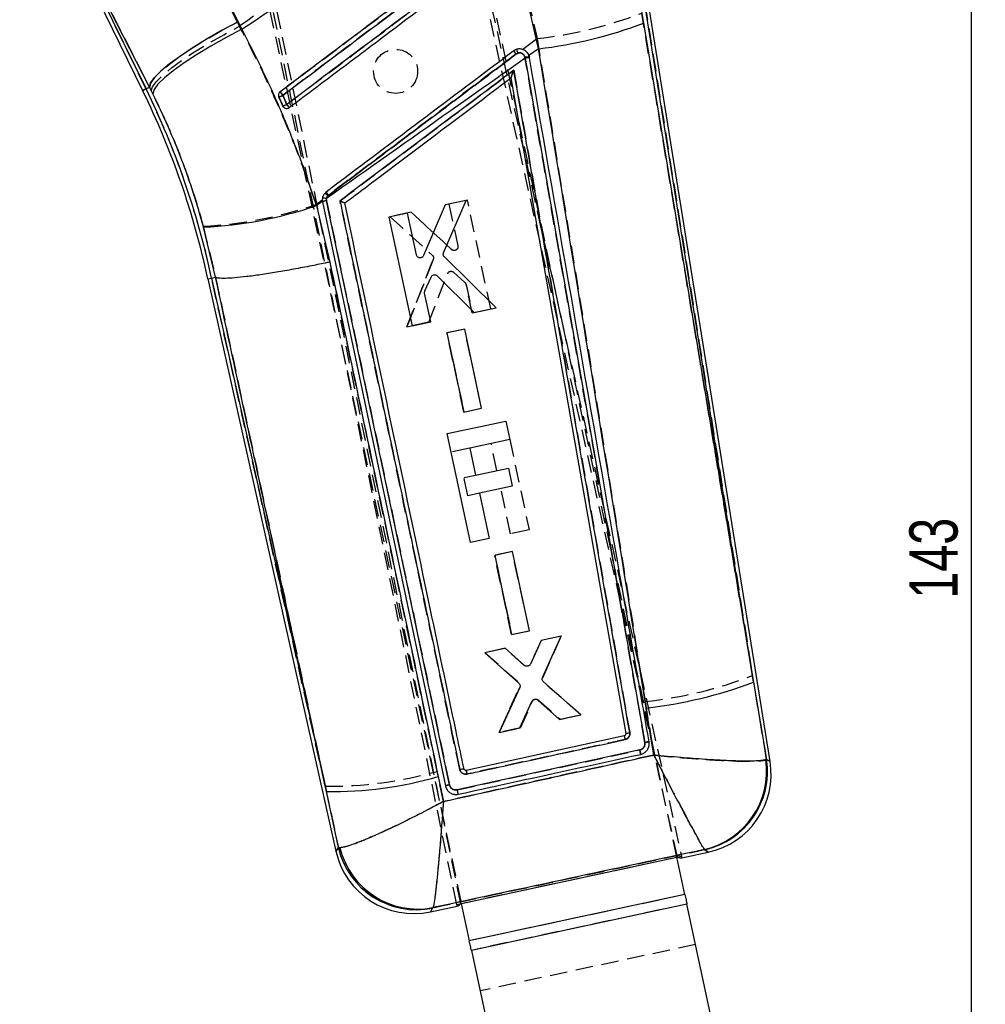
# Model space of a CAD drawing. Extents: x 27 to 407, y 33 to 283.
# Tile 16 of 20: x 170 to 240, y 175 to 246. Entities that reach past the tile are written whole.
import ezdxf

# ---------------------------------------------------------------- set-up
doc = ezdxf.new("R2010")
doc.units = 0
doc.linetypes.add('HIDDEN', pattern=[1.905, 1.27, -0.635])
doc.layers.get('0').update_dxf_attribs({"linetype": 'CONTINUOUS'})
doc.styles.add('SLDTEXTSTYLE0', font='TXT', dxfattribs={"width": 0.75})
doc.dimstyles.new('SLDDIMSTYLE0', dxfattribs={"dimtxt": 3.5, "dimasz": 3.302, "dimexe": 0, "dimexo": 0.0625, "dimgap": 0.875, "dimtad": 1, "dimdec": 0, "dimrnd": 1e-09, "dimzin": 12, "dimtxsty": 'SLDTEXTSTYLE0', "dimsah": 1, "dimcen": 0.09, "dimazin": 3, "dimtfac": 1, "dimtdec": 0, "dimtofl": 0, "dimtmove": 0, "dimatfit": 3, "dimtolj": 1, "dimtzin": 12})

# ---------------------------------------------------------------- blocks, each defined once
blk = doc.blocks.new('_D')
at = {"color": 179, "linetype": 'CONTINUOUS'}
for p, q in [((190.515, 282.099), (239.588, 282.099)), ((238.588, 139.367), (238.588, 282.099)), ((192.337, 139.367), (239.588, 139.367))]:
    blk.add_line(p, q, dxfattribs=at)
for points in [[(238.588, 282.099), (238.08, 278.797), (239.096, 278.797)], [(238.588, 139.367), (239.096, 142.669), (238.08, 142.669)]]:
    blk.add_solid(points, dxfattribs=at)
at = {"color": 179, "linetype": 'CONTINUOUS', "insert": (234.077, 204.033, 0.1), "char_height": 3.5, "attachment_point": 1, "rotation": 90, "style": 'SLDTEXTSTYLE0'}
blk.add_mtext('143', dxfattribs=at)

msp = doc.modelspace()

# ---------------------------------------------------------------- linework, layer by layer
at = {"color": 7, "linetype": 'HIDDEN'}
for p, q in [((201.2317, 181.8579), (183.2048, 269.5896)), ((201.5231, 181.9204), (183.4343, 269.8172)), ((185.3172, 245.8434), (177.4519, 261.2704)), ((217.2441, 185.2939), (200.4213, 260.5927)), ((200.8288, 260.0284), (217.5355, 185.3565)), ((178.6831, 241.0033), (171.063, 256.5501)), ((171.063, 256.5501), (178.9267, 241.1227)), ((217.2056, 185.2857), (202.5195, 253.724)), ((186.8756, 250.367), (201.5617, 181.9287)), ((214.5623, 249.173), (222.6981, 198.444)), ((206.3803, 247.5417), (207.0578, 244.6449)), ((185.4735, 245.5348), (185.3172, 245.8434)), ((206.0133, 243.8608), (207.0578, 244.6449)), ((205.6554, 243.5922), (205.537, 243.5305)), ((178.6831, 241.0033), (178.9267, 241.1227)), ((178.9267, 241.1227), (179.065, 240.8512)), ((188.6588, 239.6828), (188.6089, 239.7611)), ((191.0336, 232.6163), (191.4756, 232.9481)), ((191.9267, 233.2957), (191.8705, 233.2445)), ((202.0067, 232.9276), (200.6639, 232.6396)), ((203.7007, 225.0372), (202.0067, 232.9276)), ((200.6639, 232.6396), (201.3145, 229.6091)), ((197.9252, 232.0522), (196.3928, 231.7235)), ((196.3928, 231.7235), (199.4537, 228.938)), ((200.8564, 229.3474), (197.9252, 232.0522)), ((197.9252, 232.0522), (200.8564, 229.3474)), ((182.8361, 231.0399), (183.7225, 227.3319)), ((199.525, 228.6337), (197.6112, 223.731)), ((197.6112, 223.731), (199.525, 228.6337)), ((191.6869, 190.4181), (183.4418, 227.2704)), ((183.7225, 227.3319), (183.7231, 227.3317)), ((199.2056, 224.073), (200.5579, 227.5947)), ((201.0021, 227.7027), (201.8283, 226.9644)), ((201.8283, 226.9644), (201.0021, 227.7027)), ((201.9139, 226.817), (202.3578, 224.7491)), ((202.3578, 224.7491), (201.9139, 226.817)), ((202.3578, 224.7491), (203.7007, 225.0372)), ((197.6112, 223.731), (199.2056, 224.073)), ((199.2056, 224.073), (197.6112, 223.731)), ((201.8068, 223.5769), (200.523, 223.3015)), ((203.0386, 217.8391), (201.8068, 223.5769)), ((200.523, 223.3015), (201.7547, 217.5637)), ((201.7547, 217.5637), (200.523, 223.3015)), ((201.7547, 217.5637), (203.0386, 217.8391)), ((202.169, 214.9517), (200.8273, 214.6637)), ((204.1524, 213.3221), (203.7308, 215.2868)), ((205.0737, 215.5749), (206.4816, 209.0142)), ((201.7627, 212.8093), (202.591, 212.987)), ((202.0445, 211.4961), (201.7627, 212.8093)), ((202.8728, 211.6739), (202.0445, 211.4961)), ((205.1387, 208.726), (204.4342, 212.0089)), ((206.4816, 209.0142), (205.1387, 208.726)), ((205.2687, 207.4441), (203.9849, 207.1688)), ((203.9849, 207.1688), (205.2166, 201.4309)), ((205.2166, 201.4309), (203.9849, 207.1688)), ((206.5005, 201.7063), (205.2687, 207.4441)), ((205.2166, 201.4309), (206.5005, 201.7063)), ((207.3511, 200.9873), (206.5682, 199.2823)), ((208.825, 201.3034), (207.3511, 200.9873)), ((207.4738, 198.2756), (208.825, 201.3034)), ((204.7198, 200.4229), (203.2762, 200.1133)), ((203.2762, 200.1133), (205.7363, 197.9343)), ((206.1348, 199.1881), (204.7198, 200.4229)), ((210.2329, 195.6033), (207.5442, 197.9552)), ((223.7165, 192.373), (222.6981, 198.444)), ((205.8041, 197.6134), (204.3017, 194.331)), ((204.3017, 194.331), (205.8041, 197.6134)), ((205.8629, 194.6659), (206.7179, 196.582)), ((207.1554, 196.6767), (208.7309, 195.2811)), ((214.9062, 196.5715), (215.5318, 192.6889)), ((208.7309, 195.2811), (210.2329, 195.6033)), ((204.3017, 194.331), (205.8629, 194.6659)), ((205.8629, 194.6659), (204.3017, 194.331)), ((201.2726, 190.1666), (214.5133, 193.0552)), ((223.7165, 192.373), (223.6558, 192.3449)), ((200.2606, 189.3121), (199.8065, 191.4968)), ((191.6869, 190.4181), (192.6431, 185.9674)), ((192.7534, 185.9586), (192.6431, 185.9674)), ((219.2116, 185.8313), (219.2322, 185.821)), ((201.5622, 181.9264), (217.2446, 185.2916)), ((217.7881, 182.571), (202.1442, 179.214)), ((199.4805, 181.5882), (199.5059, 181.6152)), ((217.9365, 181.8796), (202.2926, 178.5226)), ((218.567, 178.9413), (202.9231, 175.5843))]:
    msp.add_line(p, q, dxfattribs=at)
at = {"color": 7, "linetype": 'CONTINUOUS'}
for p, q in [((177.467, 261.3633), (185.3729, 245.8614)), ((169.5154, 259.0915), (178.4397, 240.884)), ((178.9263, 241.1225), (171.0261, 256.6255)), ((171.0261, 256.6255), (178.6831, 241.0033)), ((223.9719, 192.2135), (214.8297, 249.2182)), ((214.226, 249.116), (214.7778, 245.7602)), ((222.7741, 197.97), (214.5623, 249.173)), ((207.1695, 243.9027), (206.3069, 247.657)), ((185.3729, 245.8614), (185.648, 245.3157)), ((214.7778, 245.7602), (222.7741, 197.97)), ((207.1695, 243.9027), (206.4694, 243.4094)), ((206.1814, 243.276), (206.1921, 243.2141)), ((206.1921, 243.2141), (214.8846, 193.6082)), ((206.495, 243.3079), (206.4694, 243.4094)), ((206.5059, 243.2458), (206.495, 243.3079)), ((205.1653, 241.7891), (205.1651, 241.7901)), ((205.1653, 241.7891), (213.4903, 194.2388)), ((178.6831, 241.0033), (178.9263, 241.1225)), ((179.1696, 240.6422), (178.9263, 241.1225)), ((188.6088, 239.7611), (188.6458, 239.6987)), ((191.4845, 232.8362), (191.0539, 232.5318)), ((191.4845, 232.8362), (191.4909, 232.8016)), ((191.4909, 232.8016), (200.4082, 190.4499)), ((191.7736, 232.8876), (191.7705, 233.0383)), ((200.6981, 190.5383), (191.7736, 232.8876)), ((200.2743, 229.1141), (201.9228, 232.9102)), ((201.9228, 232.9102), (200.3905, 232.5812)), ((191.0539, 232.5318), (192.0216, 228.4388)), ((200.3905, 232.5812), (198.8271, 228.9119)), ((197.6519, 231.9933), (196.3092, 231.705)), ((196.3092, 231.705), (198.0017, 223.8142)), ((198.302, 228.9627), (197.6519, 231.9933)), ((183.7258, 227.3326), (182.8593, 230.9678)), ((204.0909, 225.1214), (200.3341, 228.8074)), ((183.177, 227.2123), (183.4418, 227.2704)), ((183.177, 227.2123), (192.4625, 185.71)), ((183.4418, 227.2704), (183.7258, 227.3326)), ((183.4418, 227.2704), (191.7705, 190.0448)), ((183.7264, 227.3324), (183.7258, 227.3326)), ((198.9186, 226.34), (199.369, 227.3523)), ((199.8184, 227.436), (202.4966, 224.7792)), ((199.3445, 224.1025), (198.9009, 226.1704)), ((202.4966, 224.7792), (204.0909, 225.1214)), ((198.0017, 223.8142), (199.3445, 224.1025)), ((201.8073, 223.5771), (200.5235, 223.3015)), ((203.0382, 217.8391), (201.8073, 223.5771)), ((200.5235, 223.3015), (201.7543, 217.5635)), ((201.7543, 217.5635), (203.0382, 217.8391)), ((200.5419, 215.9936), (204.7883, 216.9049)), ((204.7883, 216.9049), (205.0737, 215.575)), ((202.2352, 208.103), (200.5419, 215.9936)), ((205.0737, 215.575), (202.1702, 214.9519)), ((202.1702, 214.9519), (202.5918, 212.9872)), ((202.5918, 212.9872), (204.9814, 213.5)), ((204.9814, 213.5), (205.2632, 212.1868)), ((205.2632, 212.1868), (202.8736, 211.674)), ((202.8736, 211.674), (203.578, 208.3911)), ((203.578, 208.3911), (202.2352, 208.103)), ((205.2692, 207.4444), (203.9854, 207.1688)), ((203.9854, 207.1688), (205.2162, 201.4307)), ((206.5001, 201.7063), (205.2692, 207.4444)), ((205.2162, 201.4307), (206.5001, 201.7063)), ((207.3667, 200.9909), (206.5829, 199.2843)), ((208.8102, 201.3008), (207.3667, 200.9909)), ((207.4607, 198.3044), (208.8102, 201.3008)), ((204.7355, 200.426), (203.2617, 200.1096)), ((203.2617, 200.1096), (205.7362, 197.9027)), ((206.149, 199.1923), (204.7355, 200.426)), ((210.2474, 195.6069), (207.5306, 197.9839)), ((222.7741, 197.97), (223.7129, 192.3752)), ((205.8034, 197.5817), (204.3164, 194.3337)), ((205.8183, 194.6561), (206.6826, 196.5752)), ((207.1203, 196.6684), (208.6862, 195.2718)), ((215.5283, 192.6889), (214.9792, 196.0949)), ((208.6862, 195.2718), (210.2474, 195.6069)), ((204.3164, 194.3337), (205.8183, 194.6561)), ((213.4903, 194.2388), (213.4902, 194.2393)), ((213.3841, 194.0822), (201.9178, 191.5778)), ((214.513, 193.0552), (201.2722, 190.1666)), ((223.7129, 192.3752), (223.6515, 192.3469)), ((201.7605, 191.6649), (201.7549, 191.6841)), ((199.8862, 191.1217), (200.2618, 189.315)), ((192.6455, 185.9708), (191.7705, 190.0448)), ((192.6455, 185.9708), (192.7561, 185.9623)), ((219.2288, 185.8236), (219.208, 185.834)), ((201.2317, 181.8579), (217.5355, 185.3565)), ((217.7881, 182.571), (217.2056, 185.2857)), ((217.2446, 185.2916), (217.2441, 185.2939)), ((217.5622, 185.2305), (219.4733, 185.6406)), ((217.7881, 182.571), (202.1442, 179.214)), ((199.3223, 181.3164), (201.259, 181.732)), ((199.508, 181.6189), (199.4826, 181.5918)), ((201.5235, 181.9181), (201.5231, 181.9204)), ((201.5235, 181.9181), (201.5622, 181.9264)), ((201.5617, 181.9287), (202.1442, 179.214)), ((217.9365, 181.8796), (202.2926, 178.5226)), ((219.9652, 172.4254), (217.9365, 181.8796)), ((202.2926, 178.5226), (204.3214, 169.0684))]:
    msp.add_line(p, q, dxfattribs=at)
at = {"color": 7, "linetype": 'CONTINUOUS', "flags": 128}
for points in [[(185.3729, 245.8614), (184.2191, 245.2465), (183.117, 244.6168), (182.0954, 243.9888), (181.1811, 243.379), (180.398, 242.8033), (179.7667, 242.2769), (179.3037, 241.8136), (179.0211, 241.4254), (178.9263, 241.1225)], [(185.648, 245.3157), (184.4903, 244.7117), (183.3843, 244.0926), (182.3587, 243.4747), (181.4406, 242.874), (180.6538, 242.3064), (180.0189, 241.7867), (179.5526, 241.3284), (179.267, 240.9436), (179.1696, 240.6422)], [(200.4082, 190.4496), (200.4127, 190.4306), (200.4173, 190.4116)], [(217.5355, 185.3565), (217.551, 185.2869), (217.5604, 185.245), (217.5636, 185.2308)], [(217.7881, 182.571), (217.8087, 182.4751), (217.829, 182.3802), (217.849, 182.2871), (217.8684, 182.1968), (217.887, 182.1101), (217.9047, 182.0278), (217.9212, 181.9507), (217.9365, 181.8796)], [(201.2576, 181.7317), (201.2547, 181.746), (201.246, 181.7881), (201.2317, 181.8579)], [(202.2926, 178.5226), (202.2773, 178.5937), (202.2608, 178.6708), (202.2431, 178.7531), (202.2245, 178.8398), (202.2051, 178.9301), (202.1852, 179.0232), (202.1648, 179.1181), (202.1442, 179.214)]]:
    msp.add_lwpolyline(points, dxfattribs=at)
at = {"color": 7, "linetype": 'HIDDEN', "flags": 128}
for points in [[(178.9267, 241.1227), (179.0198, 241.4252), (179.299, 241.8123), (179.757, 242.2738), (180.3819, 242.7978), (181.1574, 243.3707), (182.0636, 243.9776), (183.0768, 244.6029), (184.1708, 245.2302), (185.3172, 245.8434)], [(179.065, 240.8512), (179.1596, 241.1528), (179.4405, 241.5379), (179.9004, 241.9965), (180.5272, 242.5167), (181.3049, 243.0851), (182.2132, 243.6869), (183.2287, 244.3065), (184.3249, 244.9278), (185.4735, 245.5348)], [(178.6831, 241.0033), (178.5766, 240.9511), (178.5005, 240.9138), (178.4549, 240.8915), (178.4397, 240.884)], [(223.9719, 192.2135), (223.9439, 192.231), (223.7165, 192.373)], [(192.6431, 185.9674), (192.4823, 185.7382), (192.4625, 185.71)], [(219.2322, 185.821), (219.4469, 185.6604), (219.4733, 185.6406)], [(199.3223, 181.3164), (199.3396, 181.3462), (199.4805, 181.5882)]]:
    msp.add_lwpolyline(points, dxfattribs=at)
at = {"color": 8, "linetype": 'CONTINUOUS', "flags": 128}
for points in [[(178.4397, 240.884), (178.4549, 240.8915), (178.5005, 240.9138), (178.5766, 240.9511), (178.6831, 241.0033)], [(223.7129, 192.3752), (223.9427, 192.2317), (223.9719, 192.2135)], [(192.4625, 185.71), (192.4831, 185.7394), (192.6455, 185.9708)], [(219.4733, 185.6406), (219.4458, 185.6612), (219.2288, 185.8236)], [(199.4826, 181.5918), (199.3403, 181.3475), (199.3223, 181.3164)]]:
    msp.add_lwpolyline(points, dxfattribs=at)
at = {"color": 7, "linetype": 'HIDDEN'}
msp.add_circle((196.7957, 242.2681), 1.6, dxfattribs=at)
for centre, radius, start, end in [((203.8455, 274.3336), 29.862, 276.175327, 291.230119), ((193.4351, 234.5094), 15.0943, 36.70181, 37.759367), ((208.3731, 244.5455), 2.88, 193.766188, 199.329519), ((206.4509, 242.1785), 1.1303, 87.763128, 103.815113), ((125.1336, 214.7566), 59.6359, 12.112769, 26.111343), ((155.2668, 215.5554), 41.6578, 36.833463, 37.277569), ((187.9933, 241.7377), 1.3565, 283.86304, 296.985298), ((188.1357, 241.4121), 1.7175, 285.991152, 296.311498), ((166.8185, 223.1836), 27.6763, 36.485813, 37.085351), ((181.8196, 225.7752), 12.598, 36.651993, 37.910803), ((191.8841, 232.0166), 0.878, 97.240714, 116.6077), ((189.7916, 231.0579), 3.0172, 46.447777, 51.721133), ((181.3946, 260.6388), 29.6339, 272.788173, 288.981851), ((200.8185, 227.4924), 0.28, 122.915553, 158.563958), ((201.6449, 226.7592), 0.2752, 12.114201, 48.209838), ((211.5377, 227.7382), 31.3481, 276.168632, 290.855673), ((206.9734, 196.4647), 0.2811, 116.790911, 155.335141), ((223.6608, 196.1075), 10.4744, 191.148779, 192.685512), ((217.8915, 191.5049), 5.8252, 283.098013, 8.291057), ((217.9737, 191.493), 5.8099, 282.510431, 8.712283), ((191.9023, 219.8964), 29.4791, 269.581457, 285.553053), ((198.3041, 187.2788), 5.8109, 193.042684, 281.680022), ((198.4176, 187.3438), 5.8311, 193.742043, 280.755826)]:
    msp.add_arc(centre, radius, start, end, dxfattribs=at)
at = {"color": 7, "linetype": 'CONTINUOUS'}
for centre, radius, start, end in [((203.4972, 275.4535), 31.7639, 276.63907, 290.802001), ((194.2878, 235.1489), 14.0285, 36.674071, 37.827185), ((206.4522, 242.1725), 1.1362, 87.84159, 103.790861), ((206.4607, 242.1238), 1.1229, 87.691642, 103.839566), ((125.1336, 214.7566), 59.3648, 12.112179, 26.111343), ((125.1336, 214.7566), 59.6359, 12.112769, 26.111343), ((239.3559, 278.7815), 63.5506, 216.717623, 217.009515), ((188.0302, 241.6521), 1.2647, 283.170174, 297.212448), ((188.1914, 241.2838), 1.5789, 285.331734, 296.533612), ((255.0274, 289.507), 82.6861, 216.890832, 217.090877), ((182.8358, 226.5386), 11.3273, 36.619076, 38.02279), ((191.5295, 232.0109), 1.0553, 76.801661, 92.399639), ((191.884, 232.0175), 0.8771, 97.229154, 116.629717), ((181.4642, 260.5254), 29.5906, 272.702193, 288.909747), ((211.1306, 229.2336), 33.3614, 276.624408, 290.426921), ((220.4948, 195.4401), 7.2392, 190.811361, 193.034297), ((217.8866, 191.5078), 5.8257, 283.110399, 8.281414), ((217.9696, 191.4957), 5.8102, 282.516009, 8.706702), ((218.2594, 191.2974), 5.7855, 281.908767, 9.301851), ((192.2389, 217.634), 27.5931, 269.027253, 286.089857), ((198.1084, 186.9732), 5.7855, 192.441409, 282.267167), ((198.3067, 187.2829), 5.8113, 193.048404, 281.674291), ((198.4207, 187.3484), 5.8317, 193.749543, 280.746024)]:
    msp.add_arc(centre, radius, start, end, dxfattribs=at)
for centre, major_axis, start_param, end_param in [((202.0045, 254.7671), (-15.5607, 69.5359), 3.0814131, 3.1412572), ((186.9172, 251.5295), (-14.3388, 69.7981), 3.1419281, 3.2017722)]:
    msp.add_ellipse(centre, major_axis=major_axis, ratio=0.0699241, start_param=start_param, end_param=end_param, dxfattribs=at)
at = {"color": 7, "linetype": 'HIDDEN'}
for points, knots in [([(201.9107, 257.4456), (199.6117, 255.7754), (194.1374, 251.7985), (188.654, 247.8342), (185.4735, 245.5348)], [0, 0, 0, 0, 0.4199753, 1, 1, 1, 1]), ([(188.4143, 240.7865), (188.5761, 240.9081), (189.3868, 241.5177), (192.7936, 244.0793), (197.8065, 247.8485), (202.1704, 251.1297), (203.9383, 252.459)], [0, 0, 0, 0, 0.03125541, 0.15667567, 0.65835642, 1, 1, 1, 1]), ([(204.1339, 252.1997), (203.9716, 252.0778), (203.1603, 251.4678), (199.7528, 248.9062), (195.5336, 245.7344), (191.1699, 242.454), (189.4024, 241.1253), (188.6089, 240.5288)], [0, 0, 0, 0, 0.0313553, 0.1567763, 0.6584604, 0.8466716, 1, 1, 1, 1]), ([(188.897, 239.8726), (189.0593, 239.9945), (189.8706, 240.6044), (193.2781, 243.166), (197.4959, 246.3367), (201.8591, 249.6168), (203.6261, 250.9451), (204.4205, 251.5424)], [0, 0, 0, 0, 0.0313581, 0.1567906, 0.6585208, 0.8464609, 1, 1, 1, 1]), ([(222.6981, 198.444), (221.9076, 203.171), (219.2288, 219.1902), (216.5484, 235.2075), (214.659, 246.4983)], [0, 0, 0, 0, 0.2950861, 1, 1, 1, 1]), ([(191.0336, 232.6163), (190.6541, 233.7132), (189.895, 235.907), (188.5638, 239.1683), (187.1034, 242.398), (186.0168, 244.4892), (185.4735, 245.5348)], [0, 0, 0, 0, 0.24688938, 0.49376757, 0.74688638, 1, 1, 1, 1]), ([(207.0578, 244.6449), (208.9132, 233.3509), (211.5451, 217.3297), (214.1405, 201.3009), (214.9062, 196.5715)], [0, 0, 0, 0, 0.7049425, 1, 1, 1, 1]), ([(191.8705, 233.2445), (195.5529, 236.0087), (200.1478, 239.458), (204.7428, 242.9072), (205.6554, 243.5922)], [0, 0, 0, 0, 0.8013984, 1, 1, 1, 1]), ([(205.537, 243.5305), (203.2686, 241.8246), (198.7319, 238.4129), (194.1951, 235.0014), (191.9267, 233.2957)], [0, 0, 0, 0, 0.5000004, 1, 1, 1, 1]), ([(206.181, 243.2761), (206.1674, 243.3237), (206.1411, 243.4155), (206.0458, 243.5235), (205.9268, 243.5929), (205.7897, 243.6217), (205.7002, 243.602), (205.6554, 243.5922)], [0, 0, 0, 0, 0.2124088, 0.4100466, 0.6070177, 0.8035067, 1, 1, 1, 1]), ([(206.368, 243.6053), (206.41, 243.5365), (206.4671, 243.4428), (206.4891, 243.3363), (206.495, 243.308)], [0, 0, 0, 0, 0.734536, 1, 1, 1, 1]), ([(214.8846, 193.6083), (213.4345, 201.8868), (210.5344, 218.4439), (207.6321, 234.9988), (206.181, 243.2761)], [0, 0, 0, 0, 0.5000018, 1, 1, 1, 1]), ([(192.7609, 232.8731), (194.8208, 234.4221), (199.0222, 237.5815), (203.2236, 240.741), (205.3652, 242.3515)], [0, 0, 0, 0, 0.4902755, 1, 1, 1, 1]), ([(205.3652, 242.3515), (205.3647, 242.3504), (205.3359, 242.2776), (205.2816, 242.1373), (205.2181, 241.9652), (205.1817, 241.8576), (205.1663, 241.8054), (205.1655, 241.7948), (205.1651, 241.7902)], [0, 0, 0, 0, 0.0053125, 0.335583, 0.6405052, 0.8090076, 0.9156966, 1, 1, 1, 1]), ([(205.3652, 242.3515), (206.7843, 234.2565), (209.5914, 218.2448), (212.3964, 202.2314), (213.7832, 194.3139)], [0, 0, 0, 0, 0.50557093, 1, 1, 1, 1]), ([(179.065, 240.8512), (179.4395, 240.084), (180.1884, 238.5497), (181.1883, 236.1217), (182.0924, 233.6166), (182.5882, 231.8988), (182.8361, 231.0399)], [0, 0, 0, 0, 0.24583244, 0.49167187, 0.74582388, 1, 1, 1, 1]), ([(188.6089, 239.7611), (188.5278, 239.9451), (188.431, 240.165), (188.3342, 240.3848), (188.3184, 240.4207)], [0, 0, 0, 0, 0.8366318, 1, 1, 1, 1]), ([(188.6089, 240.5288), (188.6641, 240.403), (188.7602, 240.1843), (188.8562, 239.9654), (188.897, 239.8726)], [0, 0, 0, 0, 0.5754923, 1, 1, 1, 1]), ([(191.8705, 233.2445), (191.8481, 233.2156), (191.7978, 233.1503), (191.7587, 233.0241), (191.7685, 232.9331), (191.7734, 232.8876)], [0, 0, 0, 0, 0.2857235, 0.6428865, 1, 1, 1, 1]), ([(191.7734, 232.8876), (193.2614, 225.8287), (196.2374, 211.7112), (199.2111, 197.596), (200.698, 190.5386)], [0, 0, 0, 0, 0.5000073, 1, 1, 1, 1]), ([(192.7609, 232.8731), (192.762, 232.8727), (192.7698, 232.8698), (192.8165, 232.8523), (192.8963, 232.8216), (192.99, 232.7837), (193.0583, 232.7543), (193.102, 232.7335), (193.1099, 232.7274), (193.1136, 232.7245)], [0, 0, 0, 0, 0.0070978, 0.0478018, 0.2878436, 0.4954352, 0.6767359, 0.8489863, 1, 1, 1, 1]), ([(201.4489, 191.6461), (200.0099, 198.4766), (197.1149, 212.2181), (194.2179, 225.9613), (192.7609, 232.8731)], [0, 0, 0, 0, 0.4970737, 1, 1, 1, 1]), ([(201.1745, 229.3071), (201.1458, 229.2951), (201.0885, 229.2712), (200.9939, 229.274), (200.9138, 229.3014), (200.8731, 229.3341), (200.8564, 229.3474)], [0, 0, 0, 0, 0.2706757, 0.5413186, 0.8126517, 1, 1, 1, 1]), ([(201.3145, 229.6091), (201.318, 229.5778), (201.325, 229.5151), (201.295, 229.4239), (201.2431, 229.3512), (201.1956, 229.3207), (201.1745, 229.3071)], [0, 0, 0, 0, 0.2637404, 0.5275019, 0.7901078, 1, 1, 1, 1]), ([(199.4537, 228.938), (199.4747, 228.9146), (199.5167, 228.8679), (199.5453, 228.7765), (199.5452, 228.6957), (199.5303, 228.6499), (199.525, 228.6337)], [0, 0, 0, 0, 0.2821119, 0.5642271, 0.8464928, 1, 1, 1, 1]), ([(199.8065, 191.4968), (198.6251, 197.1493), (196.0507, 209.4667), (193.4374, 221.7785), (192.0234, 228.4403)], [0, 0, 0, 0, 0.4589035, 1, 1, 1, 1]), ([(183.7231, 227.3317), (185.1616, 220.667), (187.8177, 208.3616), (190.4708, 196.058), (191.6869, 190.4181)], [0, 0, 0, 0, 0.5416066, 1, 1, 1, 1]), ([(200.6664, 227.7274), (200.6942, 227.7419), (200.75, 227.7707), (200.8454, 227.7755), (200.9336, 227.7533), (200.9804, 227.7188), (201.0021, 227.7027)], [0, 0, 0, 0, 0.2587232, 0.517432, 0.7766138, 1, 1, 1, 1]), ([(206.4198, 199.1419), (206.3893, 199.1331), (206.3283, 199.1156), (206.2324, 199.1297), (206.1691, 199.1605), (206.1397, 199.1842), (206.1348, 199.1881)], [0, 0, 0, 0, 0.3121661, 0.6242974, 0.9373361, 1, 1, 1, 1]), ([(206.8467, 196.7157), (206.876, 196.727), (206.9346, 196.7496), (207.0302, 196.7441), (207.1051, 196.7159), (207.1425, 196.6867), (207.1554, 196.6767)], [0, 0, 0, 0, 0.2836208, 0.5672258, 0.851451, 1, 1, 1, 1]), ([(213.7832, 194.3139), (213.7863, 194.2882), (213.7952, 194.2134), (213.7717, 194.0877), (213.6982, 193.9568), (213.5851, 193.8538), (213.4899, 193.8229), (213.4421, 193.8074)], [0, 0, 0, 0, 0.1156556, 0.3365939, 0.5572971, 0.7779052, 1, 1, 1, 1]), ([(213.4902, 194.2393), (213.4942, 194.243), (213.502, 194.2505), (213.5693, 194.27), (213.6664, 194.2924), (213.7443, 194.3067), (213.7832, 194.3139)], [0, 0, 0, 0, 0.2500009, 0.5000016, 0.7499981, 1, 1, 1, 1]), ([(213.4421, 193.8074), (213.2438, 193.7641), (212.2521, 193.5477), (208.4281, 192.7134), (204.8024, 191.9225), (201.97, 191.3046)], [0, 0, 0, 0, 0.0518641, 0.2593193, 1, 1, 1, 1]), ([(214.5133, 193.0552), (214.5479, 193.0653), (214.6346, 193.0906), (214.7548, 193.1769), (214.8506, 193.3103), (214.8974, 193.4618), (214.8886, 193.5621), (214.8846, 193.6083)], [0, 0, 0, 0, 0.14710184, 0.36811487, 0.58947707, 0.81110041, 1, 1, 1, 1]), ([(214.8845, 193.6085), (214.9242, 193.6151), (215.0034, 193.6281), (215.1046, 193.6402), (215.1753, 193.6447), (215.186, 193.6405), (215.1912, 193.6384)], [0, 0, 0, 0, 0.2518952, 0.503797, 0.7556969, 1, 1, 1, 1]), ([(214.5138, 193.0553), (214.5182, 193.0348), (214.5272, 192.9939), (214.5403, 192.9339), (214.5526, 192.8782), (214.5636, 192.829), (214.5727, 192.7884), (214.5796, 192.7582), (214.5836, 192.7415), (214.5846, 192.7377), (214.585, 192.7362)], [0, 0, 0, 0, 0.131344, 0.2626876, 0.3940251, 0.5253695, 0.65671, 0.788054, 0.9193953, 1, 1, 1, 1]), ([(215.5318, 192.6889), (212.9736, 192.1249), (207.8825, 191.0024), (202.7928, 189.8737), (200.2606, 189.3121)], [0, 0, 0, 0, 0.5024894, 1, 1, 1, 1]), ([(215.5318, 192.6889), (215.5346, 192.6834), (215.8405, 192.095), (216.4333, 190.9592), (217.2007, 189.5019), (217.8276, 188.323), (218.2996, 187.4447), (218.6648, 186.7751), (218.9307, 186.2975), (219.1225, 185.9647), (219.1819, 185.8758), (219.2116, 185.8313)], [0, 0, 0, 0, 0.0015896, 0.1706833, 0.3314954, 0.4593198, 0.5871198, 0.6916959, 0.7962601, 0.8981336, 1, 1, 1, 1]), ([(215.5318, 192.6889), (215.538, 192.6883), (216.1993, 192.6209), (217.4849, 192.5007), (219.159, 192.3722), (220.5348, 192.291), (221.578, 192.2498), (222.3925, 192.2386), (222.9928, 192.2511), (223.4347, 192.2848), (223.5821, 192.3249), (223.6558, 192.3449)], [0, 0, 0, 0, 0.0015896, 0.1706821, 0.3314941, 0.4593188, 0.5871191, 0.6916954, 0.7962595, 0.8981334, 1, 1, 1, 1]), ([(201.9699, 191.3047), (201.9202, 191.2996), (201.8206, 191.2895), (201.6755, 191.3379), (201.555, 191.4279), (201.4791, 191.538), (201.4573, 191.616), (201.4489, 191.6461)], [0, 0, 0, 0, 0.2157288, 0.4314702, 0.6474579, 0.8637754, 1, 1, 1, 1]), ([(201.9178, 191.5778), (201.9183, 191.5738), (201.9192, 191.5656), (201.9308, 191.5035), (201.9481, 191.4141), (201.9627, 191.3411), (201.97, 191.3046)], [0, 0, 0, 0, 0.2499996, 0.50000011, 0.75000173, 1, 1, 1, 1]), ([(200.4082, 190.4497), (200.4119, 190.4541), (200.4193, 190.4628), (200.4857, 190.486), (200.5819, 190.5128), (200.6593, 190.5301), (200.698, 190.5387)], [0, 0, 0, 0, 0.2499999, 0.5000045, 0.7500049, 1, 1, 1, 1]), ([(200.698, 190.5386), (200.7107, 190.496), (200.7389, 190.4014), (200.8357, 190.2785), (200.9728, 190.1886), (201.1261, 190.1479), (201.2263, 190.1607), (201.2726, 190.1667)], [0, 0, 0, 0, 0.1751804, 0.3895122, 0.6033624, 0.8168764, 1, 1, 1, 1]), ([(200.2606, 189.3121), (200.2551, 189.3092), (199.6476, 188.9838), (198.4607, 188.3639), (196.9042, 187.5929), (195.6179, 186.9915), (194.4464, 186.4803), (193.3442, 186.0548), (192.956, 185.9916), (192.7534, 185.9586)], [0, 0, 0, 0, 0.0016046, 0.1786815, 0.3465629, 0.47953, 0.6124664, 0.7977379, 1, 1, 1, 1]), ([(200.2606, 189.3121), (200.2602, 189.306), (200.2122, 188.6207), (200.1147, 187.3001), (199.9766, 185.6169), (199.8538, 184.2672), (199.7331, 183.0802), (199.606, 182.0273), (199.5402, 181.7565), (199.5059, 181.6152)], [0, 0, 0, 0, 0.0016046, 0.1786871, 0.3465684, 0.4795376, 0.6124766, 0.7977483, 1, 1, 1, 1]), ([(199.5059, 181.6152), (202.7924, 182.318), (209.3611, 183.7228), (215.9296, 185.1288), (219.2116, 185.8313)], [0, 0, 0, 0, 0.5003391, 1, 1, 1, 1])]:
    msp.add_open_spline(points, degree=3, knots=knots, dxfattribs=at)
at = {"color": 7, "linetype": 'CONTINUOUS'}
for points, knots in [([(185.648, 245.3157), (188.1959, 247.0436), (193.8002, 250.8441), (199.4006, 254.6502), (202.4549, 256.726)], [0, 0, 0, 0, 0.4546367, 1, 1, 1, 1]), ([(203.9384, 252.4586), (203.7791, 252.3388), (202.9707, 251.731), (199.5662, 249.1713), (194.5509, 245.4004), (190.1846, 242.1174), (188.4143, 240.7864)], [0, 0, 0, 0, 0.0307993, 0.1562196, 0.6579008, 1, 1, 1, 1]), ([(188.6085, 240.5274), (191.2146, 242.4858), (195.6167, 245.7938), (200.7923, 249.6831), (203.3618, 251.6141), (204.1355, 252.1954)], [0, 0, 0, 0, 0.5035309, 0.85052458, 1, 1, 1, 1]), ([(204.4222, 251.5382), (201.8151, 249.579), (197.4114, 246.2697), (192.2362, 242.3807), (189.6682, 240.4509), (188.8967, 239.8712)], [0, 0, 0, 0, 0.503778, 0.8509298, 1, 1, 1, 1]), ([(189.0704, 239.6406), (190.4053, 240.6443), (193.075, 242.6517), (198.2492, 246.5422), (202.0885, 249.429), (204.5929, 251.3121)], [0, 0, 0, 0, 0.2579884, 0.515977, 1, 1, 1, 1]), ([(185.648, 245.3157), (186.1636, 244.3055), (187.1948, 242.2849), (188.6074, 239.1177), (189.9177, 235.8666), (190.6752, 233.6435), (191.0539, 232.5318)], [0, 0, 0, 0, 0.24688719, 0.49377784, 0.74688339, 1, 1, 1, 1]), ([(205.3684, 243.7523), (203.1002, 242.0462), (198.5638, 238.634), (194.0273, 235.2219), (191.759, 233.5159)], [0, 0, 0, 0, 0.4999998, 1, 1, 1, 1]), ([(191.9273, 233.2952), (194.196, 235.0006), (198.7334, 238.4113), (203.2707, 241.8221), (205.5393, 243.5276)], [0, 0, 0, 0, 0.4999997, 1, 1, 1, 1]), ([(206.3735, 243.5977), (206.3679, 243.6053), (206.3151, 243.6772), (206.1872, 243.7934), (205.963, 243.8892), (205.7204, 243.9041), (205.5152, 243.8493), (205.4085, 243.7788), (205.3684, 243.7523)], [0, 0, 0, 0, 0.0251774, 0.2376753, 0.4499236, 0.6616029, 0.8727323, 1, 1, 1, 1]), ([(205.5393, 243.5276), (205.5802, 243.5522), (205.6603, 243.6006), (205.8014, 243.6164), (205.937, 243.5881), (206.0548, 243.5155), (206.1447, 243.4083), (206.1692, 243.3201), (206.1814, 243.276)], [0, 0, 0, 0, 0.1719515, 0.3374549, 0.5031217, 0.6688169, 0.8343858, 1, 1, 1, 1]), ([(206.4694, 243.4094), (206.4579, 243.4403), (206.4332, 243.5067), (206.3943, 243.566), (206.3735, 243.5977)], [0, 0, 0, 0, 0.4645794, 1, 1, 1, 1]), ([(214.9792, 196.0949), (214.8481, 196.9055), (212.2711, 212.8468), (209.6538, 228.7798), (207.1695, 243.9027)], [0, 0, 0, 0, 0.0508467, 1, 1, 1, 1]), ([(206.1921, 243.2141), (204.4022, 241.9527), (199.593, 238.5636), (194.7875, 235.1694), (191.7705, 233.0383)], [0, 0, 0, 0, 0.3721707, 1, 1, 1, 1]), ([(215.1912, 193.6386), (215.1563, 193.838), (214.9819, 194.8349), (214.2495, 199.0219), (211.391, 215.3595), (208.6691, 230.8974), (206.5059, 243.2458)], [0, 0, 0, 0, 0.0120562, 0.0602811, 0.2531807, 1, 1, 1, 1]), ([(205.3654, 242.3516), (203.2238, 240.7411), (199.0224, 237.5816), (194.8209, 234.4221), (192.7611, 232.8732)], [0, 0, 0, 0, 0.5097398, 1, 1, 1, 1]), ([(205.1651, 241.7901), (205.1655, 241.7948), (205.1663, 241.8053), (205.1816, 241.8573), (205.218, 241.9647), (205.2815, 242.1369), (205.3359, 242.2773), (205.3649, 242.3505), (205.3654, 242.3516)], [0, 0, 0, 0, 0.0842061, 0.1906912, 0.3587684, 0.6628353, 0.994689, 1, 1, 1, 1]), ([(213.7832, 194.314), (212.3964, 202.2315), (209.5915, 218.245), (206.7845, 234.2566), (205.3654, 242.3516)], [0, 0, 0, 0, 0.4944268, 1, 1, 1, 1]), ([(193.1136, 232.7245), (193.1989, 232.7887), (193.9332, 233.3409), (197.2631, 235.8455), (201.195, 238.8028), (204.478, 241.2721), (205.1653, 241.7891)], [0, 0, 0, 0, 0.02124203, 0.1827758, 0.82891206, 1, 1, 1, 1]), ([(182.8593, 230.9678), (182.6245, 231.787), (182.155, 233.4253), (181.2861, 235.8701), (180.3033, 238.2943), (179.5475, 239.8596), (179.1696, 240.6422)], [0, 0, 0, 0, 0.24601, 0.4920005, 0.7460035, 1, 1, 1, 1]), ([(188.4143, 240.7864), (188.3903, 240.7646), (188.3408, 240.7197), (188.2984, 240.6256), (188.2874, 240.5226), (188.3039, 240.4538), (188.3179, 240.4217), (188.3184, 240.4207)], [0, 0, 0, 0, 0.2376139, 0.4890925, 0.7405585, 0.9920336, 1, 1, 1, 1]), ([(188.3184, 240.4207), (188.3983, 240.2391), (188.4951, 240.0193), (188.592, 239.7994), (188.6088, 239.7611)], [0, 0, 0, 0, 0.8259666, 1, 1, 1, 1]), ([(188.8967, 239.8712), (188.8558, 239.9644), (188.7597, 240.1832), (188.6637, 240.4019), (188.6085, 240.5274)], [0, 0, 0, 0, 0.4260056, 1, 1, 1, 1]), ([(188.6458, 239.6987), (188.6693, 239.6735), (188.7164, 239.6233), (188.8137, 239.5828), (188.917, 239.5753), (189.0061, 239.5983), (189.0525, 239.6289), (189.0704, 239.6406)], [0, 0, 0, 0, 0.21635007, 0.43269845, 0.64889231, 0.86483454, 1, 1, 1, 1]), ([(191.759, 233.5159), (191.7, 233.4617), (191.582, 233.3534), (191.4861, 233.1287), (191.469, 232.95), (191.4821, 232.8538), (191.4845, 232.8362)], [0, 0, 0, 0, 0.3099309, 0.6198486, 0.9302879, 1, 1, 1, 1]), ([(191.7705, 233.0383), (191.7728, 233.0499), (191.7839, 233.1058), (191.8264, 233.2027), (191.8936, 233.2643), (191.9273, 233.2952)], [0, 0, 0, 0, 0.1158615, 0.5576158, 1, 1, 1, 1]), ([(192.7611, 232.8732), (192.7622, 232.8728), (192.7699, 232.8699), (192.8165, 232.8525), (192.8962, 232.8218), (192.99, 232.7839), (193.0583, 232.7544), (193.1021, 232.7336), (193.1099, 232.7274), (193.1136, 232.7245)], [0, 0, 0, 0, 0.0070974, 0.0470997, 0.2872202, 0.4949023, 0.6762666, 0.8485467, 1, 1, 1, 1]), ([(192.7611, 232.8732), (194.218, 225.9614), (197.115, 212.2182), (200.0099, 198.4767), (201.4489, 191.6462)], [0, 0, 0, 0, 0.5029266, 1, 1, 1, 1]), ([(201.7549, 191.6841), (201.7307, 191.7995), (201.5398, 192.7064), (200.6828, 196.7797), (197.8282, 210.344), (195.1373, 223.1176), (193.1136, 232.7245)], [0, 0, 0, 0, 0.0084307, 0.0663001, 0.2977777, 1, 1, 1, 1]), ([(198.5536, 228.7447), (198.5227, 228.7499), (198.461, 228.7603), (198.3822, 228.8137), (198.326, 228.8834), (198.3095, 228.938), (198.302, 228.9627)], [0, 0, 0, 0, 0.2609678, 0.5218971, 0.7839088, 1, 1, 1, 1]), ([(198.8271, 228.9119), (198.8121, 228.8845), (198.782, 228.8297), (198.7057, 228.7726), (198.6262, 228.7444), (198.5744, 228.7446), (198.5536, 228.7447)], [0, 0, 0, 0, 0.272808, 0.5456743, 0.8174488, 1, 1, 1, 1]), ([(200.3341, 228.8074), (200.314, 228.8314), (200.2739, 228.8795), (200.2488, 228.9717), (200.2517, 229.0526), (200.2684, 229.098), (200.2743, 229.1141)], [0, 0, 0, 0, 0.281514, 0.563014, 0.8450475, 1, 1, 1, 1]), ([(192.0216, 228.4388), (191.9557, 228.4247), (191.5197, 228.3315), (190.6345, 228.1494), (189.3913, 227.911), (188.1356, 227.6906), (186.981, 227.5101), (185.9559, 227.3729), (185.094, 227.2844), (184.4181, 227.2465), (183.9346, 227.2576), (183.7958, 227.3075), (183.7264, 227.3324)], [0, 0, 0, 0, 0.0164562, 0.1089478, 0.2203302, 0.3317127, 0.4430944, 0.5544758, 0.6658569, 0.7772379, 0.888619, 1, 1, 1, 1]), ([(192.0216, 228.4388), (193.4144, 221.8795), (196.0552, 209.4433), (198.6568, 197.0014), (199.8862, 191.1217)], [0, 0, 0, 0, 0.527435, 1, 1, 1, 1]), ([(191.7705, 190.0448), (190.5054, 195.9116), (187.8255, 208.3398), (185.1427, 220.7699), (183.7264, 227.3324)], [0, 0, 0, 0, 0.4720473, 1, 1, 1, 1]), ([(199.369, 227.3523), (199.3849, 227.3796), (199.4166, 227.4343), (199.4949, 227.49), (199.5811, 227.5184), (199.6387, 227.5144), (199.6651, 227.5126)], [0, 0, 0, 0, 0.2607404, 0.5215326, 0.7812945, 1, 1, 1, 1]), ([(199.6651, 227.5126), (199.6961, 227.505), (199.7532, 227.4911), (199.798, 227.4533), (199.8185, 227.436)], [0, 0, 0, 0, 0.5424625, 1, 1, 1, 1]), ([(198.9009, 226.1704), (198.897, 226.2015), (198.8898, 226.2595), (198.9094, 226.3145), (198.9186, 226.34)], [0, 0, 0, 0, 0.5361089, 1, 1, 1, 1]), ([(206.5829, 199.2843), (206.5664, 199.2572), (206.5331, 199.2025), (206.4523, 199.1476), (206.3846, 199.1279), (206.3476, 199.1255), (206.3419, 199.1251)], [0, 0, 0, 0, 0.3123955, 0.6308711, 0.9439094, 1, 1, 1, 1]), ([(206.3419, 199.1251), (206.3102, 199.1271), (206.2469, 199.131), (206.1834, 199.1643), (206.154, 199.1883), (206.149, 199.1923)], [0, 0, 0, 0, 0.4532167, 0.9063889, 1, 1, 1, 1]), ([(205.7362, 197.9027), (205.7574, 197.8796), (205.7998, 197.8334), (205.8293, 197.7426), (205.8305, 197.6552), (205.8116, 197.6037), (205.8034, 197.5817)], [0, 0, 0, 0, 0.266371, 0.5327147, 0.7998053, 1, 1, 1, 1]), ([(207.5306, 197.9839), (207.5092, 198.0067), (207.4664, 198.0524), (207.4361, 198.1427), (207.434, 198.2302), (207.4526, 198.282), (207.4607, 198.3044)], [0, 0, 0, 0, 0.265571, 0.5310904, 0.7973871, 1, 1, 1, 1]), ([(206.6826, 196.5752), (206.6986, 196.6025), (206.7305, 196.657), (206.8092, 196.7126), (206.8853, 196.737), (206.9323, 196.7373), (206.9481, 196.7374)], [0, 0, 0, 0, 0.28586612, 0.57178058, 0.85644094, 1, 1, 1, 1]), ([(206.9481, 196.7374), (206.9798, 196.7332), (207.0431, 196.7248), (207.0946, 196.6872), (207.1203, 196.6684)], [0, 0, 0, 0, 0.500899, 1, 1, 1, 1]), ([(213.4903, 194.2388), (213.4913, 194.2237), (213.4935, 194.1931), (213.4772, 194.1489), (213.4482, 194.1124), (213.4147, 194.0907), (213.3919, 194.0844), (213.3841, 194.0822)], [0, 0, 0, 0, 0.21774178, 0.43890465, 0.66042755, 0.88257627, 1, 1, 1, 1]), ([(213.4421, 193.8074), (213.4916, 193.8237), (213.5868, 193.855), (213.699, 193.9585), (213.7717, 194.0877), (213.7952, 194.2134), (213.7863, 194.2883), (213.7832, 194.314)], [0, 0, 0, 0, 0.2299581, 0.4426909, 0.6633888, 0.8843314, 1, 1, 1, 1]), ([(213.4902, 194.2393), (213.4942, 194.243), (213.502, 194.2506), (213.5693, 194.2701), (213.6664, 194.2925), (213.7443, 194.3068), (213.7832, 194.314)], [0, 0, 0, 0, 0.24999968, 0.49999916, 0.750004, 1, 1, 1, 1]), ([(201.9748, 191.3057), (202.1731, 191.349), (203.1647, 191.5653), (206.9872, 192.3991), (210.6113, 193.1898), (213.4421, 193.8074)], [0, 0, 0, 0, 0.0518856, 0.2594277, 1, 1, 1, 1]), ([(214.8846, 193.6082), (214.8884, 193.572), (214.8978, 193.482), (214.8632, 193.3382), (214.7761, 193.1996), (214.6537, 193.0989), (214.5575, 193.069), (214.513, 193.0552)], [0, 0, 0, 0, 0.14868932, 0.36971314, 0.59039886, 0.81094596, 1, 1, 1, 1]), ([(214.5854, 192.7363), (214.6699, 192.7639), (214.8389, 192.8191), (215.0398, 193.0022), (215.1707, 193.2351), (215.2126, 193.4591), (215.1967, 193.5924), (215.1912, 193.6383)], [0, 0, 0, 0, 0.2209596, 0.441878, 0.6627869, 0.8839021, 1, 1, 1, 1]), ([(215.1912, 193.6383), (215.186, 193.6404), (215.1753, 193.6447), (215.1046, 193.6402), (215.0035, 193.6281), (214.9242, 193.6151), (214.8845, 193.6085)], [0, 0, 0, 0, 0.244329, 0.4962188, 0.748108, 1, 1, 1, 1]), ([(214.5854, 192.7363), (214.585, 192.7378), (214.5839, 192.7416), (214.5798, 192.7583), (214.5728, 192.7884), (214.5635, 192.829), (214.5524, 192.8782), (214.5399, 192.9339), (214.5266, 192.9938), (214.5175, 193.0347), (214.513, 193.0552)], [0, 0, 0, 0, 0.08044968, 0.21181295, 0.34317798, 0.47454427, 0.60590729, 0.73726887, 0.86863245, 1, 1, 1, 1]), ([(200.2618, 189.315), (202.7934, 189.876), (207.8815, 191.0037), (212.971, 192.1253), (215.5283, 192.6889)], [0, 0, 0, 0, 0.4975314, 1, 1, 1, 1]), ([(201.3449, 189.8447), (201.5167, 189.8823), (202.4817, 190.0933), (206.8949, 191.0582), (211.1368, 191.9838), (214.5854, 192.7363)], [0, 0, 0, 0, 0.03891857, 0.21866038, 1, 1, 1, 1]), ([(219.208, 185.834), (219.1783, 185.8784), (219.1188, 185.9674), (218.9272, 186.2994), (218.6615, 186.7763), (218.2963, 187.4456), (217.8243, 188.3235), (217.1974, 189.5022), (216.4299, 190.9593), (215.837, 192.095), (215.5312, 192.6834), (215.5283, 192.6889)], [0, 0, 0, 0, 0.1016327, 0.2032724, 0.3078954, 0.4125304, 0.5404031, 0.6683006, 0.8292114, 0.9984094, 1, 1, 1, 1]), ([(223.6515, 192.3469), (223.5778, 192.3269), (223.4302, 192.2868), (222.9889, 192.2528), (222.3892, 192.24), (221.5747, 192.2509), (220.5315, 192.2917), (219.1556, 192.3727), (217.4815, 192.5008), (216.1959, 192.6211), (215.5345, 192.6883), (215.5283, 192.6889)], [0, 0, 0, 0, 0.1016328, 0.2032725, 0.3078959, 0.412531, 0.540404, 0.6683019, 0.8292124, 0.9984092, 1, 1, 1, 1]), ([(201.4489, 191.6462), (201.4883, 191.6541), (201.5671, 191.67), (201.6678, 191.685), (201.7385, 191.6911), (201.7495, 191.6864), (201.7549, 191.6841)], [0, 0, 0, 0, 0.2519935, 0.5039792, 0.7559685, 1, 1, 1, 1]), ([(201.4489, 191.6462), (201.4574, 191.616), (201.4792, 191.5381), (201.5551, 191.428), (201.6755, 191.338), (201.8222, 191.289), (201.9234, 191.3001), (201.9748, 191.3057)], [0, 0, 0, 0, 0.1352938, 0.3501088, 0.5645923, 0.7788382, 1, 1, 1, 1]), ([(201.9178, 191.5778), (201.9022, 191.5762), (201.8709, 191.5731), (201.8254, 191.5882), (201.7876, 191.6164), (201.7683, 191.6452), (201.7616, 191.6622), (201.7605, 191.6649)], [0, 0, 0, 0, 0.2392525, 0.4785245, 0.7173966, 0.9555599, 1, 1, 1, 1]), ([(201.9748, 191.3057), (201.9669, 191.342), (201.9511, 191.4147), (201.9323, 191.5038), (201.9195, 191.5657), (201.9184, 191.5738), (201.9178, 191.5778)], [0, 0, 0, 0, 0.2499978, 0.49999955, 0.75000046, 1, 1, 1, 1]), ([(200.698, 190.5386), (200.6593, 190.53), (200.5819, 190.5127), (200.4857, 190.4858), (200.4193, 190.4627), (200.4119, 190.454), (200.4082, 190.4496)], [0, 0, 0, 0, 0.2499975, 0.4999983, 0.7500014, 1, 1, 1, 1]), ([(200.4173, 190.4116), (200.4483, 190.3283), (200.5104, 190.1616), (200.7024, 189.9685), (200.9416, 189.8478), (201.1674, 189.8159), (201.2998, 189.8374), (201.3449, 189.8447)], [0, 0, 0, 0, 0.2215828, 0.4431556, 0.6645548, 0.8856455, 1, 1, 1, 1]), ([(201.2722, 190.1666), (201.235, 190.1613), (201.1439, 190.1483), (200.997, 190.1786), (200.8548, 190.2617), (200.7458, 190.386), (200.7138, 190.4883), (200.6981, 190.5383)], [0, 0, 0, 0, 0.1483078, 0.3627938, 0.5777578, 0.7935352, 1, 1, 1, 1]), ([(201.345, 189.8447), (201.3445, 189.8462), (201.3433, 189.8501), (201.3392, 189.8666), (201.332, 189.8971), (201.3226, 189.9382), (201.3115, 189.988), (201.299, 190.0443), (201.2857, 190.1048), (201.2767, 190.146), (201.2722, 190.1666)], [0, 0, 0, 0, 0.0737761, 0.20609396, 0.33841086, 0.47072472, 0.60304224, 0.73536333, 0.86767564, 1, 1, 1, 1]), ([(200.2618, 189.315), (200.2564, 189.312), (199.65, 188.9874), (198.4654, 188.3686), (196.9105, 187.5984), (195.624, 186.9969), (194.4514, 186.4851), (193.348, 186.059), (192.9591, 185.9954), (192.7561, 185.9623)], [0, 0, 0, 0, 0.0016056, 0.1784028, 0.3460543, 0.4791462, 0.6122075, 0.7975952, 1, 1, 1, 1]), ([(200.2618, 189.315), (200.2614, 189.3088), (200.2135, 188.6248), (200.1162, 187.3068), (199.9784, 185.6252), (199.8557, 184.2752), (199.735, 183.0868), (199.608, 182.0325), (199.5423, 181.7608), (199.508, 181.6189)], [0, 0, 0, 0, 0.0016053, 0.1784083, 0.3460596, 0.4791538, 0.6122175, 0.797605, 1, 1, 1, 1]), ([(219.208, 185.834), (215.9271, 185.1317), (209.3605, 183.726), (202.7937, 182.3216), (199.508, 181.6189)], [0, 0, 0, 0, 0.499645, 1, 1, 1, 1])]:
    msp.add_open_spline(points, degree=3, knots=knots, dxfattribs=at)

# ---------------------------------------------------------------- dimensions: what is measured, and where the dimension line sits
at = {"color": 179, "linetype": 'CONTINUOUS'}
dim = msp.add_linear_dim(base=(238.5884, 282.0989), p1=(191.3372, 139.3671), p2=(189.5146, 282.0989), angle=90, dimstyle='SLDDIMSTYLE0', dxfattribs=at)
dim.commit()
dim.dimension.update_dxf_attribs({"geometry": '_D', "text_midpoint": (238.5884, 209.3341), "dimtype": 160})

doc.saveas('drawing.dxf')
